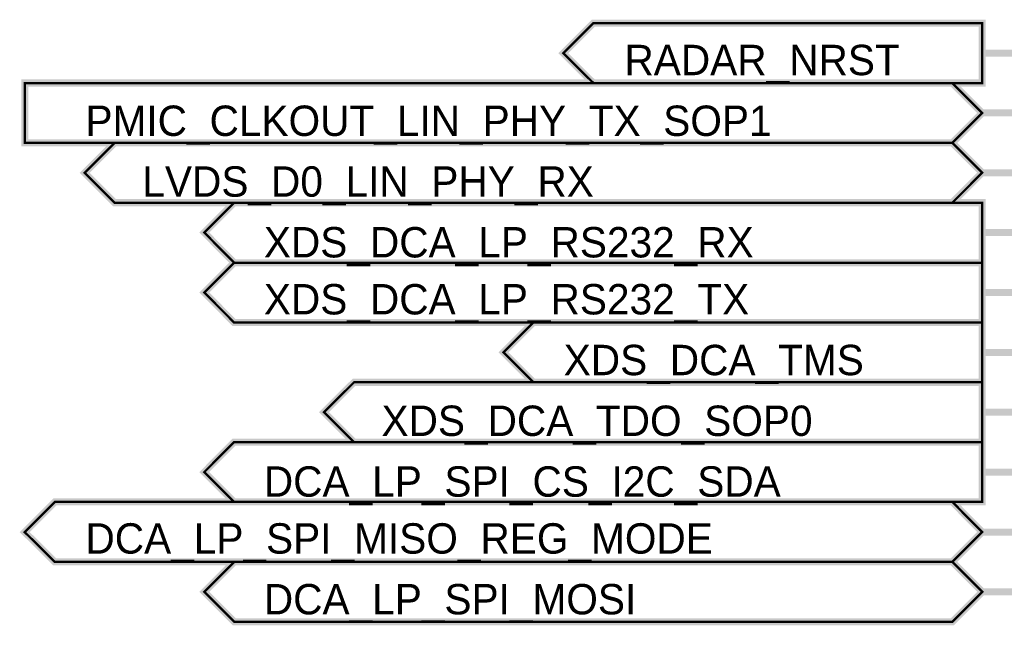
# Model space of a CAD drawing. Header units: inches. Extents: x 0 to 17, y 0 to 11.
# Tile 3 of 37: x 3 to 4.6, y 7.1 to 8.2. Entities that reach past the tile are written whole.
import ezdxf

# ---------------------------------------------------------------- set-up
doc = ezdxf.new("R2010")
doc.units = ezdxf.units.IN
doc.header["$MEASUREMENT"] = 0
doc.layers.add('Sheet', color=255, linetype='Continuous')

msp = doc.modelspace()

# ---------------------------------------------------------------- linework, layer by layer
at = {"layer": 'Sheet'}
for points in [[(3.9507, 8.0498, 0.0118, 0.0118, 0), (3.9003, 8.0997, 0.0118, 0.0118, 0), (3.9507, 8.1497, 0.0118, 0.0118, 0), (4.6005, 8.1497, 0.0118, 0.0118, 0), (4.6005, 8.0498, 0.0118, 0.0118, 0), (3.9507, 8.0498, 0.0118, 0.0118, 0)], [(3.9507, 8.0498, 0.0039, 0.0039, 0), (3.9003, 8.0997, 0.0039, 0.0039, 0), (3.9507, 8.1497, 0.0039, 0.0039, 0), (4.6005, 8.1497, 0.0039, 0.0039, 0), (4.6005, 8.0498, 0.0039, 0.0039, 0), (3.9507, 8.0498, 0.0039, 0.0039, 0)], [(3.0004, 7.9499, 0.0118, 0.0118, 0), (3.0004, 8.0498, 0.0118, 0.0118, 0), (4.5505, 8.0498, 0.0118, 0.0118, 0), (4.6005, 7.9998, 0.0118, 0.0118, 0), (4.5505, 7.9499, 0.0118, 0.0118, 0), (3.0004, 7.9499, 0.0118, 0.0118, 0)], [(3.0004, 7.9499, 0.0039, 0.0039, 0), (3.0004, 8.0498, 0.0039, 0.0039, 0), (4.5505, 8.0498, 0.0039, 0.0039, 0), (4.6005, 7.9998, 0.0039, 0.0039, 0), (4.5505, 7.9499, 0.0039, 0.0039, 0), (3.0004, 7.9499, 0.0039, 0.0039, 0)], [(3.1506, 7.8499, 0.0118, 0.0118, 0), (3.1007, 7.8999, 0.0118, 0.0118, 0), (3.1506, 7.9499, 0.0118, 0.0118, 0), (4.5505, 7.9499, 0.0118, 0.0118, 0), (4.6005, 7.8999, 0.0118, 0.0118, 0), (4.5505, 7.8499, 0.0118, 0.0118, 0), (3.1506, 7.8499, 0.0118, 0.0118, 0)], [(3.1506, 7.8499, 0.0039, 0.0039, 0), (3.1007, 7.8999, 0.0039, 0.0039, 0), (3.1506, 7.9499, 0.0039, 0.0039, 0), (4.5505, 7.9499, 0.0039, 0.0039, 0), (4.6005, 7.8999, 0.0039, 0.0039, 0), (4.5505, 7.8499, 0.0039, 0.0039, 0), (3.1506, 7.8499, 0.0039, 0.0039, 0)], [(3.3504, 7.7496, 0.0118, 0.0118, 0), (3.3005, 7.8, 0.0118, 0.0118, 0), (3.3504, 7.8499, 0.0118, 0.0118, 0), (4.6005, 7.8499, 0.0118, 0.0118, 0), (4.6005, 7.7496, 0.0118, 0.0118, 0), (3.3504, 7.7496, 0.0118, 0.0118, 0)], [(3.3504, 7.7496, 0.0039, 0.0039, 0), (3.3005, 7.8, 0.0039, 0.0039, 0), (3.3504, 7.8499, 0.0039, 0.0039, 0), (4.6005, 7.8499, 0.0039, 0.0039, 0), (4.6005, 7.7496, 0.0039, 0.0039, 0), (3.3504, 7.7496, 0.0039, 0.0039, 0)], [(3.3504, 7.6497, 0.0118, 0.0118, 0), (3.3005, 7.6997, 0.0118, 0.0118, 0), (3.3504, 7.7496, 0.0118, 0.0118, 0), (4.6005, 7.7496, 0.0118, 0.0118, 0), (4.6005, 7.6497, 0.0118, 0.0118, 0), (3.3504, 7.6497, 0.0118, 0.0118, 0)], [(3.3504, 7.6497, 0.0039, 0.0039, 0), (3.3005, 7.6997, 0.0039, 0.0039, 0), (3.3504, 7.7496, 0.0039, 0.0039, 0), (4.6005, 7.7496, 0.0039, 0.0039, 0), (4.6005, 7.6497, 0.0039, 0.0039, 0), (3.3504, 7.6497, 0.0039, 0.0039, 0)], [(3.8504, 7.5498, 0.0118, 0.0118, 0), (3.8004, 7.5998, 0.0118, 0.0118, 0), (3.8504, 7.6497, 0.0118, 0.0118, 0), (4.6005, 7.6497, 0.0118, 0.0118, 0), (4.6005, 7.5498, 0.0118, 0.0118, 0), (3.8504, 7.5498, 0.0118, 0.0118, 0)], [(3.8504, 7.5498, 0.0039, 0.0039, 0), (3.8004, 7.5998, 0.0039, 0.0039, 0), (3.8504, 7.6497, 0.0039, 0.0039, 0), (4.6005, 7.6497, 0.0039, 0.0039, 0), (4.6005, 7.5498, 0.0039, 0.0039, 0), (3.8504, 7.5498, 0.0039, 0.0039, 0)], [(3.5507, 7.4499, 0.0118, 0.0118, 0), (3.5007, 7.4999, 0.0118, 0.0118, 0), (3.5507, 7.5498, 0.0118, 0.0118, 0), (4.6005, 7.5498, 0.0118, 0.0118, 0), (4.6005, 7.4499, 0.0118, 0.0118, 0), (3.5507, 7.4499, 0.0118, 0.0118, 0)], [(3.5507, 7.4499, 0.0039, 0.0039, 0), (3.5007, 7.4999, 0.0039, 0.0039, 0), (3.5507, 7.5498, 0.0039, 0.0039, 0), (4.6005, 7.5498, 0.0039, 0.0039, 0), (4.6005, 7.4499, 0.0039, 0.0039, 0), (3.5507, 7.4499, 0.0039, 0.0039, 0)], [(3.3504, 7.35, 0.0118, 0.0118, 0), (3.3005, 7.3999, 0.0118, 0.0118, 0), (3.3504, 7.4499, 0.0118, 0.0118, 0), (4.6005, 7.4499, 0.0118, 0.0118, 0), (4.6005, 7.35, 0.0118, 0.0118, 0), (3.3504, 7.35, 0.0118, 0.0118, 0)], [(3.3504, 7.35, 0.0039, 0.0039, 0), (3.3005, 7.3999, 0.0039, 0.0039, 0), (3.3504, 7.4499, 0.0039, 0.0039, 0), (4.6005, 7.4499, 0.0039, 0.0039, 0), (4.6005, 7.35, 0.0039, 0.0039, 0), (3.3504, 7.35, 0.0039, 0.0039, 0)], [(3.0507, 7.2497, 0.0118, 0.0118, 0), (3.0004, 7.2996, 0.0118, 0.0118, 0), (3.0507, 7.35, 0.0118, 0.0118, 0), (4.5505, 7.35, 0.0118, 0.0118, 0), (4.6005, 7.2996, 0.0118, 0.0118, 0), (4.5505, 7.2497, 0.0118, 0.0118, 0), (3.0507, 7.2497, 0.0118, 0.0118, 0)], [(3.0507, 7.2497, 0.0039, 0.0039, 0), (3.0004, 7.2996, 0.0039, 0.0039, 0), (3.0507, 7.35, 0.0039, 0.0039, 0), (4.5505, 7.35, 0.0039, 0.0039, 0), (4.6005, 7.2996, 0.0039, 0.0039, 0), (4.5505, 7.2497, 0.0039, 0.0039, 0), (3.0507, 7.2497, 0.0039, 0.0039, 0)], [(3.3504, 7.1498, 0.0118, 0.0118, 0), (3.3005, 7.1997, 0.0118, 0.0118, 0), (3.3504, 7.2497, 0.0118, 0.0118, 0), (4.5505, 7.2497, 0.0118, 0.0118, 0), (4.6005, 7.1997, 0.0118, 0.0118, 0), (4.5505, 7.1498, 0.0118, 0.0118, 0), (3.3504, 7.1498, 0.0118, 0.0118, 0)], [(3.3504, 7.1498, 0.0039, 0.0039, 0), (3.3005, 7.1997, 0.0039, 0.0039, 0), (3.3504, 7.2497, 0.0039, 0.0039, 0), (4.5505, 7.2497, 0.0039, 0.0039, 0), (4.6005, 7.1997, 0.0039, 0.0039, 0), (4.5505, 7.1498, 0.0039, 0.0039, 0), (3.3504, 7.1498, 0.0039, 0.0039, 0)]]:
    msp.add_lwpolyline(points, format="xyseb", close=True, dxfattribs=at)
for points in [[(4.6005, 8.0997, 0.0118, 0.0118, 0), (5.4505, 8.0997, 0.0118, 0.0118, 0)], [(4.6005, 7.9998, 0.0118, 0.0118, 0), (5.4505, 7.9998, 0.0118, 0.0118, 0)], [(4.6005, 7.8999, 0.0118, 0.0118, 0), (5.4505, 7.8999, 0.0118, 0.0118, 0)], [(4.6005, 7.8, 0.0118, 0.0118, 0), (5.4505, 7.8, 0.0118, 0.0118, 0)], [(4.6005, 7.6997, 0.0118, 0.0118, 0), (5.4505, 7.6997, 0.0118, 0.0118, 0)], [(4.6005, 7.5998, 0.0118, 0.0118, 0), (5.4505, 7.5998, 0.0118, 0.0118, 0)], [(4.6005, 7.4999, 0.0118, 0.0118, 0), (5.4505, 7.4999, 0.0118, 0.0118, 0)], [(4.6005, 7.3999, 0.0118, 0.0118, 0), (5.4505, 7.3999, 0.0118, 0.0118, 0)], [(4.6005, 7.2996, 0.0118, 0.0118, 0), (5.4505, 7.2996, 0.0118, 0.0118, 0)], [(4.6005, 7.1997, 0.0118, 0.0118, 0), (5.4505, 7.1997, 0.0118, 0.0118, 0)]]:
    msp.add_lwpolyline(points, format="xyseb", dxfattribs=at)

# ---------------------------------------------------------------- texts
for s, p in [('RADAR_NRST', (4.0026, 8.0629)), ('PMIC_CLKOUT_LIN_PHY_TX_SOP1', (3.1019, 7.9614)), ('LVDS_D0_LIN_PHY_RX', (3.197, 7.8599)), ('XDS_DCA_LP_RS232_RX', (3.4, 7.7584)), ('XDS_DCA_LP_RS232_TX', (3.4, 7.6632)), ('XDS_DCA_TMS', (3.9011, 7.5617)), ('XDS_DCA_TDO_SOP0', (3.5966, 7.4602)), ('DCA_LP_SPI_CS_I2C_SDA', (3.4, 7.3587)), ('DCA_LP_SPI_MISO_REG_MODE', (3.1019, 7.2636)), ('DCA_LP_SPI_MOSI', (3.4, 7.1621))]:
    msp.add_text(s, height=0.05075, dxfattribs=at).set_placement(p)

doc.saveas('drawing.dxf')
